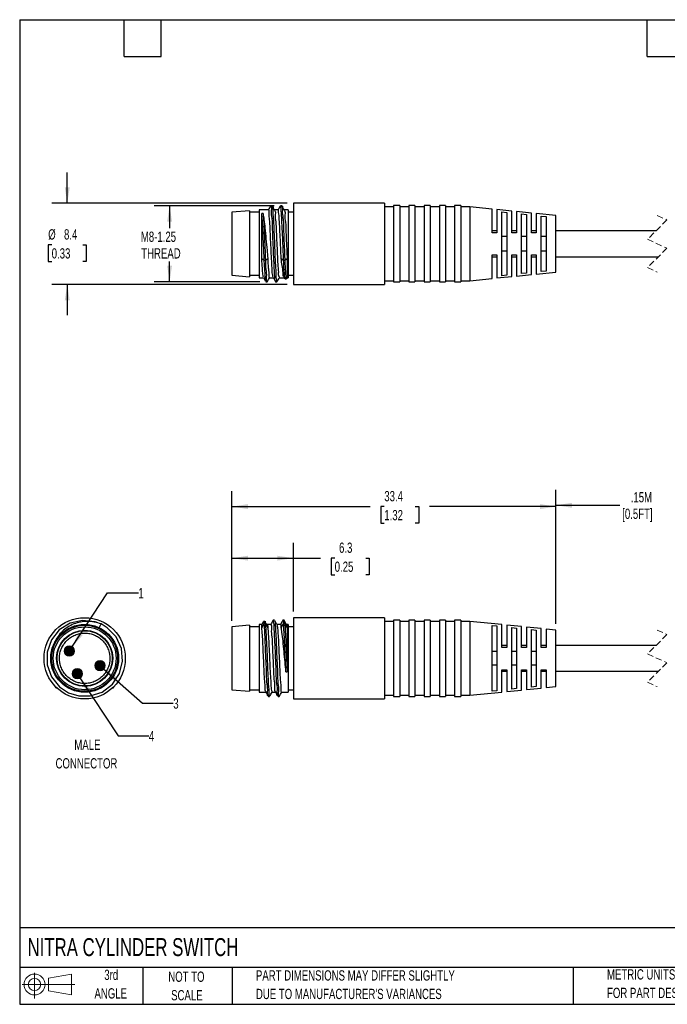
# Model space of a CAD drawing. Header units: millimetres. Extents: x 3 to 137, y 3 to 105.
# Tile 1 of 3: x 3 to 70, y 3 to 105. Entities that reach past the tile are written whole.
import ezdxf

# ---------------------------------------------------------------- set-up
doc = ezdxf.new("R2010")
doc.units = ezdxf.units.MM
doc.header["$LTSCALE"] = 0.5
doc.linetypes.add('HIDDEN', pattern=[1.905, 1.27, -0.635])
doc.layers.add('DIMENSIONS', color=140, linetype='Continuous', lineweight=25)
doc.layers.add('TEXT', color=140, linetype='Continuous', lineweight=25)
doc.layers.add('HATCH', color=6, linetype='Continuous')
doc.layers.add('SLD-DEFPOINTS', color=7, linetype='Continuous')
doc.styles.add('SLDTEXTSTYLE0', font='TXT', dxfattribs={"width": 0.7})
doc.dimstyles.new('SLDDIMSTYLE0', dxfattribs={"dimtxt": 1.079004, "dimasz": 1.651, "dimexe": 0, "dimexo": 0.0625, "dimgap": 0.269751, "dimtad": 0, "dimtih": 1, "dimtoh": 1, "dimrnd": 1e-09, "dimzin": 12, "dimdsep": 46, "dimtxsty": 'SLDTEXTSTYLE0', "dimsah": 1, "dimcen": 0.09, "dimadec": 0, "dimazin": 3, "dimtfac": 1, "dimtofl": 0, "dimtmove": 0, "dimatfit": 3, "dimfxl": 0, "dimfrac": 2, "dimtolj": 1, "dimtzin": 12, "dimarcsym": 0})
doc.dimstyles.new('SLDDIMSTYLE1', dxfattribs={"dimtxt": 1.079004, "dimasz": 1.651, "dimexe": 0, "dimexo": 0.0625, "dimgap": 0.269751, "dimtad": 0, "dimtih": 1, "dimtoh": 1, "dimrnd": 1e-09, "dimzin": 12, "dimdsep": 46, "dimtxsty": 'SLDTEXTSTYLE0', "dimsah": 1, "dimcen": 0.09, "dimadec": 0, "dimazin": 3, "dimtfac": 1, "dimtmove": 0, "dimatfit": 0, "dimfxl": 0, "dimfrac": 2, "dimtolj": 1, "dimtzin": 12, "dimarcsym": 0})
doc.dimstyles.new('SLDDIMSTYLE2', dxfattribs={"dimtxt": 1.079004, "dimasz": 1.651, "dimexe": 0, "dimexo": 0.0625, "dimgap": 0.269751, "dimtad": 0, "dimtih": 1, "dimtoh": 1, "dimrnd": 1e-09, "dimzin": 12, "dimdsep": 46, "dimtxsty": 'SLDTEXTSTYLE0', "dimsah": 1, "dimcen": 0, "dimadec": 0, "dimazin": 3, "dimtfac": 1, "dimtofl": 0, "dimtmove": 0, "dimatfit": 3, "dimfxl": 0, "dimfrac": 2, "dimtolj": 1, "dimtzin": 12, "dimarcsym": 0})
doc.dimstyles.new('SLDDIMSTYLE3', dxfattribs={"dimtxt": 1.079004, "dimasz": 1.651, "dimexe": 0, "dimexo": 0.0625, "dimgap": 0.269751, "dimtad": 0, "dimtih": 1, "dimtoh": 1, "dimrnd": 1e-09, "dimzin": 12, "dimdsep": 46, "dimtxsty": 'SLDTEXTSTYLE0', "dimsah": 1, "dimcen": 0, "dimadec": 0, "dimazin": 3, "dimtfac": 1, "dimtofl": 0, "dimtmove": 0, "dimatfit": 3, "dimfxl": 0, "dimfrac": 2, "dimtolj": 1, "dimtzin": 12, "dimarcsym": 0})

# ---------------------------------------------------------------- blocks, each defined once
blk = doc.blocks.new('Block11')
at = {"color": 7, "linetype": 'Continuous', "lineweight": 18}
for p, q in [((1.29, 2.66), (1.29, 0)), ((2.74, 2.08), (5.09, 2.52)), ((2.74, 0.8), (2.74, 2.08)), ((5.09, 2.52), (5.09, 0.37)), ((0, 1.44), (5.44, 1.44)), ((2.74, 0.8), (5.09, 0.37))]:
    blk.add_line(p, q, dxfattribs=at)
for radius in [1.08, 0.643]:
    blk.add_circle((1.29, 1.44), radius, dxfattribs=at)
blk = doc.blocks.new('Block12')
at = {"layer": 'SLD-DEFPOINTS'}
blk.add_blockref('Block11', (0, 0), dxfattribs=at)
blk = doc.blocks.new('_D')
at = {"layer": 'DIMENSIONS'}
for p, q in [((25.09, 42.76), (25.09, 56.12)), ((58.53, 42.43), (58.53, 56.12)), ((25.09, 54.53), (39.34, 54.53)), ((40.81, 54.53), (40.44, 54.53)), ((40.44, 54.53), (40.44, 52.82)), ((44.01, 54.53), (44.38, 54.53)), ((44.38, 54.53), (44.38, 52.82)), ((58.53, 54.53), (45.47, 54.53)), ((40.44, 52.82), (40.81, 52.82)), ((44.38, 52.82), (44.01, 52.82))]:
    blk.add_line(p, q, dxfattribs=at)
for points in [[(25.09, 54.53), (26.74, 54.28), (26.74, 54.79)], [(58.53, 54.53), (56.88, 54.79), (56.88, 54.28)]]:
    blk.add_solid(points, dxfattribs=at)
at = {"layer": 'DIMENSIONS', "char_height": 1.058, "attachment_point": 1, "style": 'SLDTEXTSTYLE0'}
for s, insert in [('33.4', (40.81, 56.14)), ('1.32', (40.81, 54.18))]:
    blk.add_mtext(s, dxfattribs=dict(at, insert=insert))
blk = doc.blocks.new('_D_1')
at = {"layer": 'DIMENSIONS'}
for p, q in [((25.09, 42.76), (25.09, 50.8)), ((31.43, 43.7), (31.43, 50.8)), ((25.09, 49.21), (31.43, 49.21)), ((31.43, 49.21), (34.23, 49.21)), ((35.69, 49.21), (35.33, 49.21)), ((35.33, 49.21), (35.33, 47.5)), ((38.9, 49.21), (39.26, 49.21)), ((39.26, 49.21), (39.26, 47.5)), ((35.33, 47.5), (35.69, 47.5)), ((39.26, 47.5), (38.9, 47.5))]:
    blk.add_line(p, q, dxfattribs=at)
for points in [[(25.09, 49.21), (26.74, 48.96), (26.74, 49.46)], [(31.43, 49.21), (29.78, 49.46), (29.78, 48.96)]]:
    blk.add_solid(points, dxfattribs=at)
at = {"layer": 'DIMENSIONS', "char_height": 1.058, "attachment_point": 1, "style": 'SLDTEXTSTYLE0'}
for s, insert in [('6.3', (36.14, 50.82)), ('0.25', (35.69, 48.86))]:
    blk.add_mtext(s, dxfattribs=dict(at, insert=insert))
blk = doc.blocks.new('_D_2')
at = {"layer": 'DIMENSIONS'}
for p, q in [((58.53, 42.43), (58.53, 56.25)), ((80.78, 42.05), (80.78, 56.25)), ((75.69, 55.37), (74.99, 53.96)), ((76.05, 54.67), (75.69, 55.37)), ((58.53, 54.67), (65.12, 54.67)), ((74.64, 54.67), (70.88, 54.67)), ((74.99, 53.96), (74.64, 54.67)), ((80.78, 54.67), (76.05, 54.67))]:
    blk.add_line(p, q, dxfattribs=at)
for points in [[(58.53, 54.67), (60.18, 54.41), (60.18, 54.92)], [(80.78, 54.67), (79.13, 54.92), (79.13, 54.41)]]:
    blk.add_solid(points, dxfattribs=at)
at = {"layer": 'DIMENSIONS', "char_height": 1.058, "attachment_point": 1, "style": 'SLDTEXTSTYLE0'}
for s, insert in [('.15M', (66.25, 56.03)), ('[0.5FT]', (65.37, 54.32))]:
    blk.add_mtext(s, dxfattribs=dict(at, insert=insert))
blk = doc.blocks.new('_D_7')
at = {"layer": 'DIMENSIONS'}
for p, q in [((11.84, 37.79), (15.85, 34.24)), ((15.85, 34.24), (19.03, 34.24))]:
    blk.add_line(p, q, dxfattribs=at)
blk.add_solid([(11.84, 37.79), (12.9, 36.51), (13.24, 36.89)], dxfattribs=at)
at = {"layer": 'DIMENSIONS', "insert": (19.03, 34.74), "char_height": 1.06, "attachment_point": 1, "style": 'SLDTEXTSTYLE0'}
blk.add_mtext('3', dxfattribs=at)
blk = doc.blocks.new('_D_8')
at = {"layer": 'DIMENSIONS'}
for p, q in [((9.4, 36.87), (13.33, 30.87)), ((13.33, 30.87), (16.51, 30.87))]:
    blk.add_line(p, q, dxfattribs=at)
blk.add_solid([(9.4, 36.87), (10.09, 35.35), (10.52, 35.63)], dxfattribs=at)
at = {"layer": 'DIMENSIONS', "insert": (16.51, 31.38), "char_height": 1.06, "attachment_point": 1, "style": 'SLDTEXTSTYLE0'}
blk.add_mtext('4', dxfattribs=at)
blk = doc.blocks.new('_D_9')
at = {"layer": 'DIMENSIONS'}
for p, q in [((8.57, 40.04), (12.25, 45.62)), ((12.25, 45.62), (15.43, 45.62))]:
    blk.add_line(p, q, dxfattribs=at)
blk.add_solid([(8.57, 40.04), (9.69, 41.28), (9.27, 41.56)], dxfattribs=at)
at = {"layer": 'DIMENSIONS', "insert": (15.43, 46.13), "char_height": 1.06, "attachment_point": 1, "style": 'SLDTEXTSTYLE0'}
blk.add_mtext('1', dxfattribs=at)
blk = doc.blocks.new('_D_11')
at = {"layer": 'DIMENSIONS'}
for p, q in [((8.09, 85.84), (8.09, 89.02)), ((30.8, 85.84), (6.5, 85.84)), ((6.48, 81.54), (6.12, 81.54)), ((6.12, 81.54), (6.12, 79.83)), ((9.69, 81.54), (10.05, 81.54)), ((10.05, 81.54), (10.05, 79.83)), ((6.12, 79.83), (6.48, 79.83)), ((10.05, 79.83), (9.69, 79.83)), ((30.8, 77.46), (6.5, 77.46)), ((8.09, 77.46), (8.09, 74.29))]:
    blk.add_line(p, q, dxfattribs=at)
for points in [[(8.09, 85.84), (8.34, 87.49), (7.83, 87.49)], [(8.09, 77.46), (7.83, 75.81), (8.34, 75.81)]]:
    blk.add_solid(points, dxfattribs=at)
at = {"layer": 'DIMENSIONS', "char_height": 1.058, "attachment_point": 1, "style": 'SLDTEXTSTYLE0'}
for s, insert in [('%%c', (6.12, 83.15)), ('8.4', (7.75, 83.15)), ('0.33', (6.48, 81.19))]:
    blk.add_mtext(s, dxfattribs=dict(at, insert=insert))
blk = doc.blocks.new('_D_12')
at = {"layer": 'DIMENSIONS'}
for p, q in [((29.46, 85.58), (17.06, 85.58)), ((18.65, 85.58), (18.65, 83.26)), ((18.65, 77.73), (18.65, 79.83)), ((27.96, 77.73), (17.06, 77.73))]:
    blk.add_line(p, q, dxfattribs=at)
for points in [[(18.65, 85.58), (18.4, 83.93), (18.9, 83.93)], [(18.65, 77.73), (18.9, 79.38), (18.4, 79.38)]]:
    blk.add_solid(points, dxfattribs=at)
at = {"layer": 'DIMENSIONS', "char_height": 1.058, "attachment_point": 1, "style": 'SLDTEXTSTYLE0'}
for s, insert in [('M8-1.25', (15.68, 82.91)), ('THREAD', (15.72, 81.19))]:
    blk.add_mtext(s, dxfattribs=dict(at, insert=insert))

msp = doc.modelspace()

# ---------------------------------------------------------------- hatches: boundary and pattern name
at = {"layer": 'HATCH'}
h = msp.add_hatch(color=256, dxfattribs=at)
edge = h.paths.add_edge_path(flags=0)
edge.add_arc((8.298, 39.631), 0.495, 270, 450)
edge.add_arc((8.298, 39.631), 0.495, 90, 270)
h = msp.add_hatch(color=256, dxfattribs=at)
edge = h.paths.add_edge_path(flags=0)
edge.add_arc((11.468, 38.123), 0.495, 270, 450)
edge.add_arc((11.468, 38.123), 0.495, 90, 270)
h = msp.add_hatch(color=256, dxfattribs=at)
edge = h.paths.add_edge_path(flags=0)
edge.add_arc((9.129, 37.292), 0.495, 270, 450)
edge.add_arc((9.129, 37.292), 0.495, 90, 270)

# ---------------------------------------------------------------- linework, layer by layer
for p, q in [((29.218, 85.577), (29.096, 85.577)), ((30.221, 85.577), (30.092, 85.577)), ((40.829, 85.843), (31.431, 85.843)), ((31.431, 85.843), (31.431, 81.652)), ((40.829, 85.843), (40.829, 81.652)), ((41.769, 85.462), (40.829, 85.462)), ((42.404, 85.589), (41.769, 85.589)), ((41.769, 85.589), (41.769, 81.652)), ((42.404, 85.589), (42.404, 81.652)), ((43.343, 85.462), (42.404, 85.462)), ((43.978, 85.589), (43.343, 85.589)), ((43.343, 85.589), (43.343, 81.652)), ((43.978, 85.589), (43.978, 81.652)), ((44.918, 85.462), (43.978, 85.462)), ((45.553, 85.589), (44.918, 85.589)), ((44.918, 85.589), (44.918, 81.652)), ((45.553, 85.589), (45.553, 81.652)), ((46.493, 85.462), (45.553, 85.462)), ((47.128, 85.589), (46.493, 85.589)), ((46.493, 85.589), (46.493, 81.652)), ((47.128, 85.589), (47.128, 81.652)), ((48.068, 85.462), (47.128, 85.462)), ((48.703, 85.589), (48.068, 85.589)), ((48.068, 85.589), (48.068, 81.652)), ((48.703, 85.589), (48.703, 81.652)), ((49.643, 85.462), (48.703, 85.462)), ((51.929, 85.234), (49.643, 85.462)), ((49.643, 85.462), (49.643, 77.842)), ((26.885, 85.057), (25.085, 84.9)), ((25.085, 84.9), (25.085, 78.405)), ((26.885, 85.057), (26.885, 78.247)), ((27.885, 84.902), (26.885, 84.902)), ((28.851, 85.152), (27.885, 85.152)), ((27.885, 85.152), (27.885, 81.652)), ((28.17, 80.149), (28.17, 84.768)), ((28.295, 84.768), (28.17, 84.768)), ((29.846, 85.152), (29.468, 85.152)), ((30.885, 85.152), (30.475, 85.152)), ((30.885, 85.152), (30.885, 81.652)), ((31.431, 84.902), (30.885, 84.902)), ((51.929, 82.795), (51.929, 85.234)), ((53.961, 85.03), (52.437, 85.183)), ((52.437, 85.183), (52.437, 82.795)), ((52.945, 84.95), (53.453, 84.896)), ((52.945, 78.354), (52.945, 84.95)), ((53.453, 84.896), (53.453, 78.408)), ((53.961, 82.795), (53.961, 85.03)), ((55.993, 84.827), (54.469, 84.98)), ((54.469, 84.98), (54.469, 82.795)), ((54.977, 84.735), (55.485, 84.681)), ((54.977, 78.57), (54.977, 84.735)), ((55.485, 84.681), (55.485, 78.624)), ((55.993, 82.795), (55.993, 84.827)), ((58.533, 84.573), (56.501, 84.776)), ((56.501, 84.776), (56.501, 82.795)), ((57.009, 84.518), (57.517, 84.463)), ((57.009, 78.787), (57.009, 84.518)), ((57.517, 84.463), (57.517, 78.841)), ((58.533, 78.731), (58.533, 84.573)), ((52.437, 82.986), (51.929, 82.986)), ((52.437, 82.795), (51.929, 82.795)), ((53.453, 82.39), (52.945, 82.39)), ((54.469, 82.986), (53.961, 82.986)), ((54.469, 82.795), (53.961, 82.795)), ((55.485, 82.39), (54.977, 82.39)), ((56.501, 82.986), (55.993, 82.986)), ((56.501, 82.795), (55.993, 82.795)), ((57.517, 82.39), (57.009, 82.39)), ((68.862, 82.986), (58.533, 82.986)), ((27.885, 81.652), (27.885, 78.152)), ((30.885, 81.652), (30.885, 78.152)), ((31.431, 81.652), (31.431, 77.461)), ((40.829, 81.652), (40.829, 77.461)), ((41.769, 81.652), (41.769, 77.715)), ((42.404, 81.652), (42.404, 77.715)), ((43.343, 81.652), (43.343, 77.715)), ((43.978, 81.652), (43.978, 77.715)), ((44.918, 81.652), (44.918, 77.715)), ((45.553, 81.652), (45.553, 77.715)), ((46.493, 81.652), (46.493, 77.715)), ((47.128, 81.652), (47.128, 77.715)), ((48.068, 81.652), (48.068, 77.715)), ((48.703, 81.652), (48.703, 77.715)), ((51.929, 80.509), (52.437, 80.509)), ((51.929, 78.071), (51.929, 80.509)), ((51.929, 80.319), (52.437, 80.319)), ((52.437, 80.509), (52.437, 78.122)), ((52.945, 80.914), (53.453, 80.914)), ((53.961, 80.509), (54.469, 80.509)), ((53.961, 78.274), (53.961, 80.509)), ((53.961, 80.319), (54.469, 80.319)), ((54.469, 80.509), (54.469, 78.325)), ((54.977, 80.914), (55.485, 80.914)), ((55.993, 80.509), (56.501, 80.509)), ((55.993, 78.477), (55.993, 80.509)), ((55.993, 80.319), (56.501, 80.319)), ((56.501, 80.509), (56.501, 78.528)), ((57.009, 80.914), (57.517, 80.914)), ((58.533, 80.319), (69.116, 80.319)), ((28.17, 80.149), (28.415, 79.966)), ((28.415, 79.966), (28.54, 79.966)), ((28.54, 79.966), (28.785, 80.149)), ((30.17, 80.149), (30.415, 79.966)), ((30.415, 79.966), (30.54, 79.966)), ((30.54, 79.966), (30.785, 80.149)), ((30.785, 80.149), (30.785, 78.152)), ((25.085, 78.405), (26.885, 78.247)), ((26.885, 78.402), (27.885, 78.402)), ((30.885, 78.402), (31.431, 78.402)), ((52.437, 78.122), (53.961, 78.274)), ((53.453, 78.408), (52.945, 78.354)), ((54.469, 78.325), (55.993, 78.477)), ((55.485, 78.624), (54.977, 78.57)), ((56.501, 78.528), (58.533, 78.731)), ((57.517, 78.841), (57.009, 78.787)), ((27.885, 78.152), (28.341, 78.152)), ((28.595, 77.727), (28.719, 77.727)), ((28.965, 78.152), (29.345, 78.152)), ((29.595, 77.727), (29.719, 77.727)), ((29.964, 78.152), (30.505, 78.152)), ((30.472, 78.208), (30.572, 78.037)), ((30.582, 78.03), (30.711, 78.03)), ((30.74, 78.074), (30.785, 78.152)), ((30.785, 78.152), (30.885, 78.152)), ((31.431, 77.461), (40.829, 77.461)), ((40.829, 77.842), (41.769, 77.842)), ((41.769, 77.715), (42.404, 77.715)), ((42.404, 77.842), (43.343, 77.842)), ((43.343, 77.715), (43.978, 77.715)), ((43.978, 77.842), (44.918, 77.842)), ((44.918, 77.715), (45.553, 77.715)), ((45.553, 77.842), (46.493, 77.842)), ((46.493, 77.715), (47.128, 77.715)), ((47.128, 77.842), (48.068, 77.842)), ((48.068, 77.715), (48.703, 77.715)), ((48.703, 77.842), (49.643, 77.842)), ((49.643, 77.842), (51.929, 78.071)), ((28.481, 42.685), (28.353, 42.685)), ((28.695, 42.327), (28.487, 42.683)), ((29.472, 42.802), (29.342, 42.802)), ((30.466, 42.802), (30.348, 42.802)), ((30.496, 42.755), (30.473, 42.798)), ((40.829, 43.068), (31.431, 43.068)), ((31.431, 43.068), (31.431, 34.686)), ((40.829, 43.068), (40.829, 34.686)), ((41.769, 42.687), (40.829, 42.687)), ((42.404, 42.814), (41.769, 42.814)), ((41.769, 42.814), (41.769, 34.94)), ((42.404, 42.814), (42.404, 34.94)), ((43.343, 42.687), (42.404, 42.687)), ((43.978, 42.814), (43.343, 42.814)), ((43.343, 42.814), (43.343, 34.94)), ((43.978, 42.814), (43.978, 34.94)), ((44.918, 42.687), (43.978, 42.687)), ((45.553, 42.814), (44.918, 42.814)), ((44.918, 42.814), (44.918, 34.94)), ((45.553, 42.814), (45.553, 34.94)), ((46.493, 42.687), (45.553, 42.687)), ((47.128, 42.814), (46.493, 42.814)), ((46.493, 42.814), (46.493, 34.94)), ((47.128, 42.814), (47.128, 34.94)), ((48.068, 42.687), (47.128, 42.687)), ((48.703, 42.814), (48.068, 42.814)), ((48.068, 42.814), (48.068, 34.94)), ((48.703, 42.814), (48.703, 34.94)), ((49.643, 42.687), (48.703, 42.687)), ((52.945, 42.357), (49.643, 42.687)), ((49.643, 42.687), (49.643, 35.067)), ((11.386, 42.038), (11.569, 42.421)), ((26.885, 42.282), (25.085, 42.124)), ((25.085, 42.124), (25.085, 35.629)), ((26.885, 42.282), (26.885, 35.472)), ((27.885, 42.127), (26.885, 42.127)), ((28.17, 42.377), (27.885, 42.377)), ((27.885, 42.377), (27.885, 35.377)), ((28.32, 42.638), (28.17, 42.377)), ((28.17, 42.038), (28.415, 42.421)), ((28.17, 42.038), (28.17, 42.377)), ((28.415, 42.421), (28.54, 42.421)), ((28.54, 42.421), (28.785, 42.038)), ((29.098, 42.377), (28.666, 42.377)), ((30.102, 42.377), (29.723, 42.377)), ((30.17, 42.038), (30.415, 42.421)), ((30.415, 42.421), (30.54, 42.421)), ((30.54, 42.421), (30.785, 42.038)), ((30.885, 42.377), (30.711, 42.377)), ((30.785, 42.038), (30.785, 37.466)), ((30.885, 42.377), (30.885, 35.377)), ((31.431, 42.127), (30.885, 42.127)), ((51.929, 42.271), (52.437, 42.217)), ((51.929, 35.483), (51.929, 42.271)), ((52.437, 42.217), (52.437, 35.536)), ((52.945, 39.988), (52.945, 42.357)), ((54.977, 42.153), (53.453, 42.306)), ((53.453, 42.306), (53.453, 39.988)), ((53.961, 42.056), (54.469, 42.002)), ((53.961, 35.698), (53.961, 42.056)), ((54.469, 42.002), (54.469, 35.752)), ((54.977, 39.988), (54.977, 42.153)), ((57.009, 41.95), (55.485, 42.103)), ((55.485, 42.103), (55.485, 39.988)), ((55.993, 41.839), (56.501, 41.784)), ((55.993, 35.915), (55.993, 41.839)), ((56.501, 41.784), (56.501, 35.969)), ((57.009, 39.988), (57.009, 41.95)), ((58.533, 41.798), (57.517, 41.899)), ((57.517, 41.899), (57.517, 39.988)), ((58.533, 38.877), (58.533, 41.798)), ((53.453, 40.21), (52.945, 40.21)), ((53.453, 39.988), (52.945, 39.988)), ((55.485, 40.21), (54.977, 40.21)), ((55.485, 39.988), (54.977, 39.988)), ((57.517, 40.21), (57.009, 40.21)), ((57.517, 39.988), (57.009, 39.988)), ((68.862, 40.21), (58.533, 40.21)), ((52.437, 39.564), (51.929, 39.564)), ((54.469, 39.564), (53.961, 39.564)), ((56.501, 39.564), (55.993, 39.564)), ((58.533, 35.956), (58.533, 38.877)), ((51.929, 38.19), (52.437, 38.19)), ((52.945, 37.702), (53.453, 37.702)), ((52.945, 35.397), (52.945, 37.702)), ((53.453, 37.702), (53.453, 35.448)), ((53.961, 38.19), (54.469, 38.19)), ((54.977, 37.702), (55.485, 37.702)), ((54.977, 35.6), (54.977, 37.702)), ((55.485, 37.702), (55.485, 35.651)), ((55.993, 38.19), (56.501, 38.19)), ((57.009, 37.702), (57.517, 37.702)), ((57.009, 35.803), (57.009, 37.702)), ((57.517, 37.702), (57.517, 35.854)), ((30.66, 37.466), (30.785, 37.466)), ((52.945, 37.543), (53.453, 37.543)), ((54.977, 37.543), (55.485, 37.543)), ((57.009, 37.543), (57.517, 37.543)), ((58.533, 37.543), (69.116, 37.543)), ((6.911, 35.817), (6.945, 35.887)), ((6.911, 35.817), (7.019, 35.817)), ((12.746, 35.817), (12.855, 35.817)), ((12.82, 35.887), (12.855, 35.817)), ((25.085, 35.629), (26.885, 35.472)), ((26.885, 35.627), (27.885, 35.627)), ((30.885, 35.627), (31.431, 35.627)), ((53.453, 35.448), (54.977, 35.6)), ((54.469, 35.752), (53.961, 35.698)), ((55.485, 35.651), (57.009, 35.803)), ((56.501, 35.969), (55.993, 35.915)), ((57.517, 35.854), (58.533, 35.956)), ((27.885, 35.377), (28.593, 35.377)), ((28.844, 34.952), (28.97, 34.952)), ((29.216, 35.377), (29.593, 35.377)), ((29.845, 34.952), (29.969, 34.952)), ((30.215, 35.377), (30.885, 35.377)), ((31.431, 34.686), (40.829, 34.686)), ((40.829, 35.067), (41.769, 35.067)), ((41.769, 34.94), (42.404, 34.94)), ((42.404, 35.067), (43.343, 35.067)), ((43.343, 34.94), (43.978, 34.94)), ((43.978, 35.067), (44.918, 35.067)), ((44.918, 34.94), (45.553, 34.94)), ((45.553, 35.067), (46.493, 35.067)), ((46.493, 34.94), (47.128, 34.94)), ((47.128, 35.067), (48.068, 35.067)), ((48.068, 34.94), (48.703, 34.94)), ((48.703, 35.067), (49.643, 35.067)), ((49.643, 35.067), (52.945, 35.397)), ((52.437, 35.536), (51.929, 35.483))]:
    msp.add_line(p, q)
at = {"color": 7, "linetype": 'HIDDEN', "lineweight": 18}
for p, q in [((68.989, 84.573), (69.989, 84.113)), ((69.989, 84.113), (67.989, 82.113)), ((67.989, 82.113), (69.989, 81.192)), ((69.989, 81.192), (67.989, 79.192)), ((67.989, 79.192), (68.989, 78.731)), ((68.989, 41.798), (69.989, 41.337)), ((69.989, 41.337), (67.989, 39.337)), ((67.989, 39.337), (69.989, 38.416)), ((69.989, 38.416), (67.989, 36.416)), ((67.989, 36.416), (68.989, 35.956))]:
    msp.add_line(p, q, dxfattribs=at)
at = {"flags": 128}
for points in [[(29.483, 85.128), (29.353, 85.351), (29.223, 85.575)], [(30.059, 85.529), (29.962, 85.361), (29.841, 85.152)], [(30.482, 85.139), (30.353, 85.363), (30.224, 85.586)], [(28.328, 78.174), (28.459, 77.949), (28.557, 77.78)], [(28.722, 77.724), (28.853, 77.949), (28.97, 78.152)], [(29.332, 78.175), (29.461, 77.952), (29.591, 77.728)], [(11.231, 42.523), (10.976, 42.646), (9.666, 42.796), (8.38, 42.503), (7.264, 41.801), (6.444, 40.769), (6.011, 39.522), (6.016, 38.204), (6.457, 36.961), (7.285, 35.935), (8.2, 35.331), (9.296, 34.996), (10.443, 34.992), (11.698, 35.397), (12.748, 36.194), (13.475, 37.295), (13.796, 38.573), (13.676, 39.886), (13.127, 41.086), (12.213, 42.035), (11.569, 42.421), (11.569, 42.421)], [(29.733, 42.361), (29.603, 42.586), (29.506, 42.754)], [(28.582, 35.396), (28.712, 35.172), (28.841, 34.949)], [(29.973, 34.951), (30.103, 35.176), (30.219, 35.377)]]:
    msp.add_lwpolyline(points, dxfattribs=at)
for centre, radius in [((9.883, 38.877), 4.191), ((9.883, 38.877), 3.5), ((9.883, 38.877), 3.405), ((9.883, 38.877), 3.248), ((9.883, 38.877), 2.9), ((9.883, 38.877), 2.852), ((8.298, 39.631), 0.5), ((11.468, 38.123), 0.5), ((9.129, 37.292), 0.5)]:
    msp.add_circle(centre, radius)
for centre, start, end in [((8.298, 39.631), 90, 270), ((8.298, 39.631), 270, 90), ((11.468, 38.123), 90, 270), ((11.468, 38.123), 270, 90), ((9.129, 37.292), 90, 270), ((9.129, 37.292), 270, 90)]:
    msp.add_arc(centre, 0.495, start, end)
for points, knots in [([(29.09, 85.575), (29.047, 85.501), (28.965, 85.36), (28.883, 85.219), (28.845, 85.152)], [0, 0, 0, 0, 0.524646, 1, 1, 1, 1]), ([(29.585, 77.788), (29.574, 77.817), (29.494, 78.024), (29.502, 78.568), (29.431, 79.455), (29.392, 80.599), (29.333, 81.866), (29.273, 83.077), (29.285, 84.233), (29.083, 84.833), (29.263, 85.541), (29.105, 85.523), (29.096, 85.521)], [0, 0, 0, 0, 0.0119188, 0.0851464, 0.204803, 0.3574167, 0.5258861, 0.6912938, 0.8348527, 0.9405358, 0.9964495, 1, 1, 1, 1]), ([(29.229, 85.527), (29.233, 85.529), (29.364, 85.595), (29.235, 84.817), (29.395, 84.297), (29.39, 83.122), (29.469, 81.926), (29.51, 80.653), (29.546, 79.502), (29.638, 78.602), (29.616, 78.029), (29.702, 77.799), (29.719, 77.754)], [0, 0, 0, 0, 0.0017191, 0.0551472, 0.1584034, 0.2999778, 0.4640272, 0.6321692, 0.7852316, 0.906148, 0.9812935, 1, 1, 1, 1]), ([(30.415, 79.966), (30.4, 80.342), (30.37, 81.11), (30.325, 82.309), (30.265, 83.414), (30.221, 84.555), (30.183, 84.941), (30.131, 85.668), (30.095, 85.554), (30.092, 85.544)], [0, 0, 0, 0, 0.2002693, 0.4094389, 0.6308626, 0.8149849, 0.9409292, 0.9952129, 1, 1, 1, 1]), ([(30.234, 85.533), (30.237, 85.536), (30.347, 85.624), (30.233, 84.825), (30.391, 84.35), (30.398, 83.172), (30.453, 81.986), (30.497, 80.875), (30.529, 80.202), (30.54, 79.966)], [0, 0, 0, 0, 0.0024174, 0.0733257, 0.2145093, 0.4101973, 0.6383663, 0.8732898, 1, 1, 1, 1]), ([(28.415, 79.966), (28.412, 80.045), (28.394, 80.454), (28.356, 81.295), (28.313, 82.441), (28.258, 83.53), (28.216, 84.291), (28.179, 84.666), (28.17, 84.768)], [0, 0, 0, 0, 0.0490425, 0.2555987, 0.5248966, 0.7645372, 0.9363225, 1, 1, 1, 1]), ([(28.295, 84.768), (28.311, 84.593), (28.351, 84.162), (28.39, 83.413), (28.438, 82.416), (28.486, 81.246), (28.522, 80.395), (28.54, 79.966)], [0, 0, 0, 0, 0.1098837, 0.2696607, 0.4682198, 0.7324734, 1, 1, 1, 1]), ([(28.295, 84.768), (28.328, 84.56), (28.407, 84.068), (28.5, 83.199), (28.599, 82.146), (28.691, 81.099), (28.758, 80.428), (28.785, 80.149)], [0, 0, 0, 0, 0.1361223, 0.3216629, 0.564191, 0.8191416, 1, 1, 1, 1]), ([(29.339, 78.191), (29.323, 78.248), (29.255, 78.492), (29.235, 79.046), (29.182, 79.898), (29.132, 80.948), (29.076, 82.091), (29.03, 83.132), (28.992, 84.164), (28.905, 84.542), (28.919, 85.226), (28.856, 85.122), (28.851, 85.113)], [0, 0, 0, 0, 0.025271, 0.1087082, 0.23573, 0.3920755, 0.5602053, 0.7211464, 0.8567511, 0.9518553, 0.9958397, 1, 1, 1, 1]), ([(29.476, 85.097), (29.482, 85.094), (29.614, 85.027), (29.493, 84.503), (29.64, 83.857), (29.646, 82.848), (29.719, 81.749), (29.763, 80.627), (29.792, 79.615), (29.904, 78.859), (29.848, 78.371), (29.95, 78.213), (29.964, 78.191)], [0, 0, 0, 0, 0.0028873, 0.0632732, 0.1725181, 0.3184365, 0.4846946, 0.6526384, 0.8031636, 0.9194764, 0.9884727, 1, 1, 1, 1]), ([(30.17, 80.149), (30.154, 80.508), (30.122, 81.239), (30.072, 82.352), (30.017, 83.341), (29.962, 84.335), (29.947, 84.642), (29.868, 85.225), (29.847, 85.145), (29.846, 85.141)], [0, 0, 0, 0, 0.21465752, 0.43800519, 0.65640894, 0.83462651, 0.95257998, 0.99790437, 1, 1, 1, 1]), ([(30.478, 85.095), (30.486, 85.089), (30.608, 84.991), (30.491, 84.493), (30.645, 83.807), (30.653, 82.8), (30.709, 81.694), (30.752, 80.792), (30.779, 80.277), (30.785, 80.149)], [0, 0, 0, 0, 0.0057985, 0.093566, 0.2491719, 0.4552461, 0.688446, 0.9226028, 1, 1, 1, 1]), ([(28.334, 78.203), (28.319, 78.256), (28.254, 78.499), (28.25, 79.051), (28.195, 79.643), (28.175, 80.044), (28.17, 80.149)], [0, 0, 0, 0, 0.0852381, 0.3844015, 0.8394438, 1, 1, 1, 1]), ([(28.582, 77.795), (28.571, 77.816), (28.479, 78.003), (28.532, 78.54), (28.443, 79.23), (28.423, 79.751), (28.415, 79.966)], [0, 0, 0, 0, 0.0326894, 0.2848937, 0.7045466, 1, 1, 1, 1]), ([(28.54, 79.966), (28.543, 79.632), (28.547, 79.046), (28.695, 78.404), (28.557, 77.855), (28.71, 77.787), (28.719, 77.782)], [0, 0, 0, 0, 0.4425302, 0.7766494, 0.9862845, 1, 1, 1, 1]), ([(28.785, 80.149), (28.795, 79.798), (28.812, 79.198), (28.904, 78.794), (28.885, 78.084), (28.96, 78.189), (28.965, 78.197)], [0, 0, 0, 0, 0.4792809, 0.8205189, 0.9864242, 1, 1, 1, 1]), ([(30.481, 78.213), (30.476, 78.215), (30.338, 78.279), (30.395, 78.812), (30.232, 79.381), (30.19, 79.896), (30.17, 80.149)], [0, 0, 0, 0, 0.0082081, 0.2296526, 0.6216079, 1, 1, 1, 1]), ([(30.572, 78.047), (30.571, 78.045), (30.521, 77.976), (30.532, 78.608), (30.444, 78.968), (30.426, 79.591), (30.415, 79.966)], [0, 0, 0, 0, 0.0027017, 0.1297843, 0.4756782, 1, 1, 1, 1]), ([(30.54, 79.966), (30.543, 79.896), (30.559, 79.574), (30.597, 78.942), (30.616, 78.609), (30.681, 77.94), (30.715, 78.064), (30.721, 78.085)], [0, 0, 0, 0, 0.1067921, 0.4887378, 0.8360744, 0.9719718, 1, 1, 1, 1]), ([(29.725, 77.727), (29.768, 77.801), (29.85, 77.943), (29.931, 78.084), (29.971, 78.152)], [0, 0, 0, 0, 0.5214536, 1, 1, 1, 1]), ([(11.569, 42.421), (11.344, 42.509), (11.112, 42.575), (10.643, 42.663), (10.402, 42.685), (9.923, 42.685), (9.687, 42.664), (9.219, 42.577), (8.985, 42.511), (8.542, 42.335), (8.332, 42.226), (7.933, 41.966), (7.743, 41.814), (7.402, 41.482), (7.248, 41.301), (6.976, 40.905), (6.86, 40.694), (6.767, 40.471)], [0, 0, 0, 0, 0.125, 0.125, 0.25, 0.25, 0.375, 0.375, 0.5, 0.5, 0.625, 0.625, 0.75, 0.75, 0.875, 0.875, 1, 1, 1, 1]), ([(28.415, 42.421), (28.412, 42.446), (28.403, 42.522), (28.375, 42.747), (28.349, 42.649), (28.342, 42.625)], [0, 0, 0, 0, 0.2587172, 0.8173675, 1, 1, 1, 1]), ([(28.481, 42.667), (28.483, 42.673), (28.511, 42.769), (28.526, 42.59), (28.54, 42.421)], [0, 0, 0, 0, 0.0601106, 1, 1, 1, 1]), ([(29.34, 42.809), (29.297, 42.735), (29.214, 42.591), (29.131, 42.447), (29.09, 42.377)], [0, 0, 0, 0, 0.5127841, 1, 1, 1, 1]), ([(29.832, 34.999), (29.827, 34.999), (29.679, 35.022), (29.848, 35.655), (29.664, 36.291), (29.664, 37.424), (29.601, 38.639), (29.556, 39.906), (29.506, 41.054), (29.43, 41.945), (29.453, 42.511), (29.359, 42.73), (29.342, 42.772)], [0, 0, 0, 0, 0.0019029, 0.0566558, 0.1610567, 0.3035473, 0.4681844, 0.6361932, 0.7888006, 0.9088538, 0.9827745, 1, 1, 1, 1]), ([(29.481, 42.74), (29.492, 42.714), (29.571, 42.515), (29.548, 41.978), (29.644, 41.101), (29.668, 39.96), (29.721, 38.696), (29.8, 37.478), (29.777, 36.332), (29.971, 35.686), (29.801, 35.026), (29.961, 35.008), (29.969, 35.008)], [0, 0, 0, 0, 0.0106355, 0.08260021, 0.2013305, 0.35356622, 0.522058, 0.6879091, 0.83242928, 0.9393311, 0.9967706, 1, 1, 1, 1]), ([(30.344, 42.801), (30.297, 42.721), (30.214, 42.579), (30.136, 42.434), (30.102, 42.372)], [0, 0, 0, 0, 0.5678087, 1, 1, 1, 1]), ([(30.415, 42.421), (30.446, 42.599), (30.479, 42.789), (30.356, 42.759), (30.348, 42.757)], [0, 0, 0, 0, 0.9369429, 1, 1, 1, 1]), ([(30.474, 42.744), (30.486, 42.722), (30.541, 42.625), (30.54, 42.51), (30.54, 42.421)], [0, 0, 0, 0, 0.2209527, 1, 1, 1, 1]), ([(30.704, 42.341), (30.666, 42.422), (30.601, 42.562), (30.527, 42.698), (30.496, 42.755)], [0, 0, 0, 0, 0.5759877, 1, 1, 1, 1]), ([(28.588, 35.435), (28.58, 35.447), (28.484, 35.587), (28.535, 36.057), (28.427, 36.796), (28.41, 37.803), (28.343, 38.917), (28.295, 40.031), (28.252, 41.015), (28.207, 41.669), (28.175, 41.981), (28.17, 42.038)], [0, 0, 0, 0, 0.0064804, 0.0763584, 0.1962714, 0.3527826, 0.5283454, 0.7032802, 0.8576763, 0.9743236, 1, 1, 1, 1]), ([(28.834, 34.993), (28.831, 34.993), (28.69, 34.977), (28.85, 35.658), (28.654, 36.232), (28.679, 37.376), (28.602, 38.578), (28.552, 39.85), (28.511, 41.003), (28.465, 41.848), (28.426, 42.293), (28.415, 42.421)], [0, 0, 0, 0, 0.0014971, 0.05627481, 0.16352444, 0.31132642, 0.48303249, 0.65936039, 0.82040514, 0.94803935, 1, 1, 1, 1]), ([(28.54, 42.421), (28.556, 42.201), (28.592, 41.675), (28.636, 40.736), (28.698, 39.581), (28.738, 38.297), (28.789, 37.142), (28.846, 35.998), (28.894, 35.601), (28.918, 34.863), (28.966, 34.978), (28.97, 34.988)], [0, 0, 0, 0, 0.08814788, 0.2108854, 0.37577885, 0.55172496, 0.71867735, 0.85799488, 0.95397775, 0.99609751, 1, 1, 1, 1]), ([(28.681, 42.318), (28.688, 42.317), (28.792, 42.295), (28.788, 42.161), (28.785, 42.038)], [0, 0, 0, 0, 0.0763373, 1, 1, 1, 1]), ([(28.785, 42.038), (28.803, 41.812), (28.845, 41.268), (28.893, 40.347), (28.953, 39.261), (28.995, 38.13), (29.041, 37.083), (29.118, 36.244), (29.116, 35.687), (29.195, 35.442), (29.216, 35.379)], [0, 0, 0, 0, 0.1015399, 0.2450057, 0.4143198, 0.5904026, 0.7533131, 0.8848249, 0.9700763, 1, 1, 1, 1]), ([(29.589, 35.433), (29.579, 35.445), (29.468, 35.575), (29.55, 36.061), (29.429, 36.788), (29.399, 37.797), (29.351, 38.912), (29.291, 40.02), (29.267, 41.026), (29.141, 41.718), (29.238, 42.218), (29.11, 42.32), (29.098, 42.33)], [0, 0, 0, 0, 0.00666705, 0.07301607, 0.18717285, 0.33642615, 0.5040689, 0.67100917, 0.81858527, 0.93016491, 0.99332401, 1, 1, 1, 1]), ([(29.729, 42.324), (29.741, 42.287), (29.807, 42.075), (29.812, 41.561), (29.889, 40.741), (29.921, 39.706), (29.976, 38.568), (30.043, 37.511), (30.049, 36.463), (30.176, 36.038), (30.112, 35.326), (30.208, 35.418), (30.215, 35.424)], [0, 0, 0, 0, 0.01709723, 0.09522435, 0.21848867, 0.37310043, 0.54158935, 0.70506175, 0.84503151, 0.94581872, 0.9962973, 1, 1, 1, 1]), ([(30.17, 42.038), (30.184, 42.222), (30.199, 42.421), (30.109, 42.34), (30.102, 42.334)], [0, 0, 0, 0, 0.924792, 1, 1, 1, 1]), ([(30.66, 37.466), (30.629, 37.81), (30.564, 38.508), (30.466, 39.575), (30.367, 40.597), (30.281, 41.424), (30.198, 41.879), (30.17, 42.038)], [0, 0, 0, 0, 0.2250463, 0.457741, 0.698449, 0.8951774, 1, 1, 1, 1]), ([(30.66, 37.466), (30.645, 37.786), (30.612, 38.452), (30.569, 39.462), (30.522, 40.517), (30.478, 41.503), (30.434, 42.144), (30.415, 42.421)], [0, 0, 0, 0, 0.1934875, 0.4031265, 0.6114433, 0.8320323, 1, 1, 1, 1]), ([(30.54, 42.421), (30.544, 42.378), (30.565, 42.115), (30.605, 41.485), (30.649, 40.474), (30.703, 39.285), (30.748, 38.264), (30.776, 37.665), (30.785, 37.466)], [0, 0, 0, 0, 0.0262992, 0.1592921, 0.3820846, 0.637757, 0.8794705, 1, 1, 1, 1]), ([(30.697, 42.326), (30.701, 42.347), (30.718, 42.445), (30.773, 42.174), (30.782, 42.08), (30.785, 42.038)], [0, 0, 0, 0, 0.1293786, 0.6090937, 1, 1, 1, 1]), ([(8.765, 36.527), (8.913, 36.456), (9.221, 36.343), (9.721, 36.263), (10.241, 36.28), (10.76, 36.408), (11.243, 36.636), (11.658, 36.951), (11.995, 37.329), (12.246, 37.752), (12.416, 38.215), (12.496, 38.715), (12.48, 39.235), (12.352, 39.754), (12.124, 40.237), (11.808, 40.652), (11.431, 40.989), (11.007, 41.24), (10.545, 41.41), (10.045, 41.491), (9.524, 41.474), (9.006, 41.346), (8.522, 41.118), (8.108, 40.802), (7.771, 40.425), (7.519, 40.001), (7.349, 39.539), (7.269, 39.039), (7.286, 38.518), (7.414, 38), (7.642, 37.516), (7.957, 37.102), (8.335, 36.765), (8.617, 36.597), (8.765, 36.527)], [0, 0, 0, 0, 0.0299928, 0.0600017, 0.0924843, 0.1249997, 0.1574823, 0.1899977, 0.2199825, 0.2499997, 0.2799845, 0.3100017, 0.3424843, 0.3749997, 0.4074823, 0.4399977, 0.4699825, 0.4999997, 0.5299845, 0.5600017, 0.5924843, 0.6249997, 0.6574823, 0.6899977, 0.7199825, 0.7499997, 0.7799844, 0.8100017, 0.8424843, 0.8749997, 0.9074823, 0.9399977, 0.9699909, 1, 1, 1, 1]), ([(29.008, 35.004), (29.039, 35.059), (29.111, 35.183), (29.183, 35.308), (29.223, 35.377)], [0, 0, 0, 0, 0.4435723, 1, 1, 1, 1]), ([(29.584, 35.393), (29.626, 35.319), (29.711, 35.171), (29.797, 35.024), (29.839, 34.95)], [0, 0, 0, 0, 0.5003052, 1, 1, 1, 1])]:
    msp.add_open_spline(points, degree=3, knots=knots)
at = {"layer": 'TEXT'}
for p, q in [((3.175, 104.775), (136.525, 104.775)), ((3.175, 104.775), (3.175, 3.175)), ((13.97, 100.965), (13.97, 104.775)), ((17.78, 100.965), (17.78, 104.775)), ((67.945, 100.965), (67.945, 104.775)), ((13.97, 100.965), (17.78, 100.965)), ((67.945, 100.965), (71.755, 100.965)), ((136.525, 11.063), (3.175, 11.063)), ((136.525, 6.985), (3.175, 6.985)), ((15.875, 6.985), (15.875, 3.175)), ((25.106, 6.985), (25.106, 3.175)), ((60.323, 6.985), (60.323, 3.175)), ((3.175, 3.175), (136.525, 3.175))]:
    msp.add_line(p, q, dxfattribs=at)

# ---------------------------------------------------------------- block references
at = {"layer": 'SLD-DEFPOINTS'}
msp.add_blockref('Block12', (3.419, 3.777), dxfattribs=at)

# ---------------------------------------------------------------- texts
at = {"layer": 'TEXT', "style": 'SLDTEXTSTYLE0'}
for s, insert, char_height, attachment_point in [('MALE', (10.163, 30.482), 1.0583, 2), ('CONNECTOR', (10.067, 28.571), 1.0583, 2), ('NITRA CYLINDER SWITCH', (3.983, 10.004), 1.85208, 1), ('3rd', (12.623, 6.743), 1.0583, 2), ('NOT TO', (20.384, 6.553), 1.0583, 2), ('PART DIMENSIONS MAY DIFFER SLIGHTLY', (27.56, 6.685), 1.05833, 1), ('METRIC UNITS USED', (63.802, 6.793), 1.05833, 1), ('ANGLE', (12.575, 4.832), 1.0583, 2), ('SCALE', (20.432, 4.642), 1.0583, 2), ("DUE TO MANUFACTURER'S VARIANCES", (27.56, 4.774), 1.05833, 1), ('FOR PART DESIGN', (63.802, 4.882), 1.05833, 1)]:
    msp.add_mtext(s, dxfattribs=dict(at, insert=insert, char_height=char_height, attachment_point=attachment_point))

# ---------------------------------------------------------------- dimensions: what is measured, and where the dimension line sits
at = {"layer": 'DIMENSIONS'}
for base, p1, p2, text, dimstyle, picture, middle in [((8.085, 85.843), (31.431, 77.461), (31.431, 85.843), '%%c<>', 'SLDDIMSTYLE1', '_D_11', (8.085, 81.543)), ((18.65, 77.727), (30.091, 85.577), (28.594, 77.727), 'M8-1.25\\PTHREAD', 'SLDDIMSTYLE0', '_D_12', (18.65, 81.543))]:
    dim = msp.add_linear_dim(base=base, p1=p1, p2=p2, angle=90, text=text, dimstyle=dimstyle, dxfattribs=at)
    dim.commit()
    dim.dimension.update_dxf_attribs({"geometry": picture, "text_midpoint": middle, "dimtype": 160})
for base, p1, p2, picture, middle in [((58.533, 54.532), (25.085, 42.124), (58.533, 41.798), '_D', (42.41, 54.532)), ((25.085, 49.21), (31.431, 43.068), (25.085, 42.124), '_D_1', (37.295, 49.21))]:
    dim = msp.add_linear_dim(base=base, p1=p1, p2=p2, dimstyle='SLDDIMSTYLE0', dxfattribs=at)
    dim.commit()
    dim.dimension.update_dxf_attribs({"geometry": picture, "text_midpoint": middle, "dimtype": 160})
dim = msp.add_linear_dim(base=(80.778, 54.666), p1=(58.533, 41.798), p2=(80.778, 41.417), text='.15M\\P[0.5FT]', dimstyle='SLDDIMSTYLE0', dxfattribs=at)
dim.commit()
dim.dimension.update_dxf_attribs({"geometry": '_D_2', "text_midpoint": (68.001, 54.666), "dimtype": 160})
for center, mpoint, text, picture, middle in [((8.298, 39.631), (8.571, 40.044), '1', '_D_9', (15.876, 45.621)), ((11.468, 38.123), (11.838, 37.794), '3', '_D_7', (19.475, 34.235))]:
    dim = msp.add_radius_dim(center=center, mpoint=mpoint, text=text, dimstyle='SLDDIMSTYLE2', override={"dimpost": '<>'}, dxfattribs=at)
    dim.commit()
    dim.dimension.update_dxf_attribs({"geometry": picture, "text_midpoint": middle, "dimtype": 164})
dim = msp.add_diameter_dim_2p(p1=(8.855, 37.71), p2=(9.403, 36.874), text='4', dimstyle='SLDDIMSTYLE3', override={"dimpost": '<>'}, dxfattribs=at)
dim.commit()
dim.dimension.update_dxf_attribs({"geometry": '_D_8', "text_midpoint": (16.957, 30.87), "dimtype": 163})

doc.saveas('drawing.dxf')
